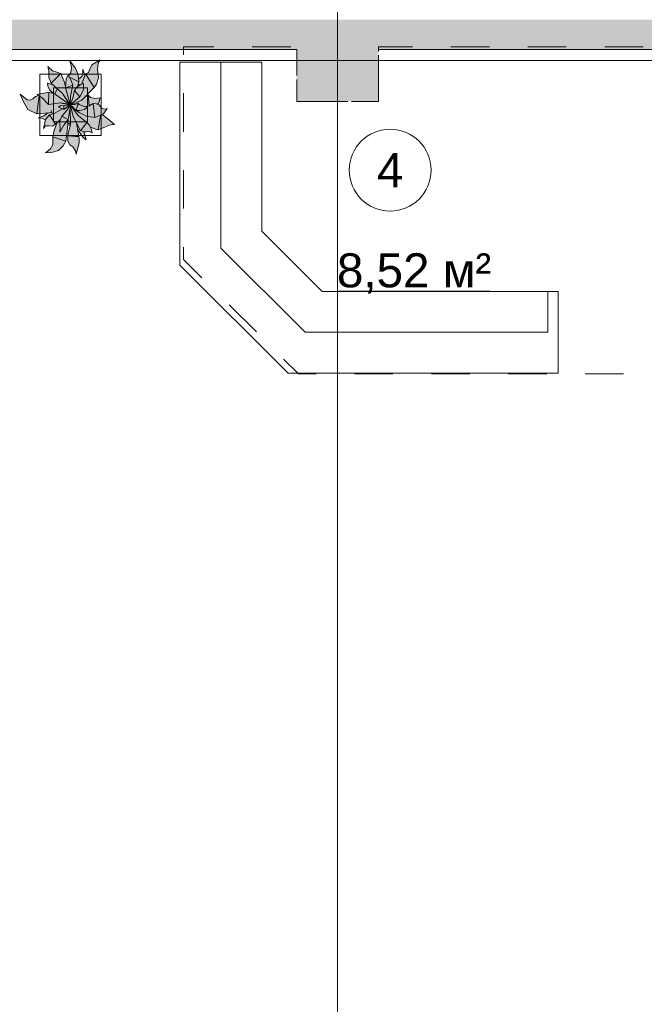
# Model space of a CAD drawing. Header units: millimetres. Extents: x -14761 to 157739, y -22400 to 107990.
# Tile 61 of 256: x 60667 to 65251, y 29070 to 36300. Entities that reach past the tile are written whole.
import ezdxf

# ---------------------------------------------------------------- set-up
doc = ezdxf.new("R2010")
doc.units = ezdxf.units.MM
doc.header["$MEASUREMENT"] = 0
doc.linetypes.add('Штриховая', pattern=[564.444447, 282.222223, -282.222223])
for name, color, linetype in [('Интерьер - конструкции мебели', 7, 'Continuous'), ('Интерьер - Мебель', 7, 'Continuous'), ('Конструктив - Колонны', 7, 'Continuous'), ('Конструктив - Стены Блок 200 нов', 7, 'Continuous'), ('Элемент Модели - Зона', 7, 'Continuous'), ('Элемент Модели - Оси', 7, 'Continuous')]:
    doc.layers.add(name, color=color, linetype=linetype)
doc.styles.add('СГЕНЕРИР_СТИЛЬ_1', font='txt')

msp = doc.modelspace()

# ---------------------------------------------------------------- hatches: boundary and pattern name
at = {"layer": 'Интерьер - Мебель', "linetype": 'Continuous', "lineweight": 0, "true_color": 0xffffff}
msp.add_hatch(color=7, dxfattribs=at).paths.add_polyline_path([(60670.7, 35753.2), (60694.2, 35696), (60726.8, 35641.7), (60792.2, 35609.8), (60872.1, 35615.2), (60844.3, 35596.5), (60801.3, 35580.4), (60827.1, 35576.7), (60855.7, 35565.1), (60840.6, 35501), (60856.1, 35519.6), (60899, 35519.3), (60906.5, 35518.7), (60929.9, 35533), (60938.9, 35541), (60918.4, 35487.1), (60911.9, 35446.4), (60910.5, 35390.3), (60891.4, 35348.5), (60856.7, 35322.1), (60900.5, 35325.9), (60951.7, 35340.6), (60986.4, 35373.9), (61004.4, 35406.9), (61020.1, 35528.7), (61035.4, 35514.8), (61018.7, 35450.7), (61020.7, 35408.7), (61035.1, 35381), (61057.8, 35366.1), (61075.4, 35335.9), (61080.2, 35313.6), (61103, 35395.9), (61102.3, 35434.9), (61091.5, 35491.3), (61130.1, 35439.6), (61154.1, 35417.4), (61137.2, 35476.8), (61167.1, 35477), (61178.7, 35478.1), (61197.5, 35468.8), (61186.4, 35510.2), (61237, 35492.6), (61332.7, 35527.5), (61362.8, 35530.3), (61272.2, 35604.2), (61281.9, 35608.3), (61309.6, 35647.9), (61285.8, 35642), (61268, 35653.3), (61249.5, 35674.6), (61238.2, 35678.7), (61246.4, 35689), (61257.8, 35726.7), (61217, 35722.2), (61187.5, 35729.7), (61168.7, 35745.9), (61150, 35734.1), (61213.6, 35802.9), (61229.4, 35826.7), (61244.7, 35872.5), (61238.9, 35932), (61243.7, 35981.2), (61258.2, 36004.6), (61196.4, 35967.8), (61170.7, 35911.8), (61148.9, 35903.1), (61143.9, 35890.4), (61128.9, 35937.6), (61130.2, 35912.5), (61122.6, 35882.8), (61099.7, 35865.4), (61096.3, 35894.8), (61077.2, 35944.9), (61035.1, 35997.9), (61046.7, 35950.5), (61041.5, 35909.6), (61025.2, 35888.2), (61021.4, 35892.9), (61010.6, 35872.2), (61004, 35806.3), (60993.7, 35846.6), (60968.6, 35905), (60908.6, 35924.9), (60873.9, 35956.4), (60880.2, 35920.9), (60881.6, 35875.4), (60897.3, 35834.4), (60911.8, 35820.7), (60870.8, 35834.4), (60874.3, 35811.7), (60885.7, 35784.7), (60909.5, 35760.4), (60880.9, 35767.8), (60792.8, 35749.8), (60809.4, 35740.6), (60781.8, 35736), (60771.9, 35726.9), (60755.6, 35715.1), (60741.5, 35709.5), (60721.5, 35711.6)])
at = {"layer": 'Конструктив - Колонны', "linetype": 'Continuous', "lineweight": 0, "true_color": 0x000000}
for points in [[(62700, 36300), (62700, 36100), (63300, 36100), (63300, 36300)], [(62700, 36100), (62700, 36080), (63300, 36080), (63300, 36082), (63300, 36100)], [(62700, 35700), (63300, 35700), (63300, 36077), (63300, 36080), (62700, 36080)]]:
    msp.add_hatch(color=18, dxfattribs=at).paths.add_polyline_path(points)
at = {"layer": 'Конструктив - Стены Блок 200 нов', "linetype": 'Continuous', "lineweight": 0, "true_color": 0x000000}
for points in [[(54300, 36300), (54300, 36100), (62700, 36100), (62700, 36300)], [(63300, 36300), (63300, 36100), (67824.7, 36100), (67824.7, 36300)], [(54300, 36080), (62700, 36080), (62700, 36100), (54300, 36100)], [(63300, 36080), (67804.7, 36080), (67804.7, 36100), (63300, 36100)]]:
    msp.add_hatch(color=18, dxfattribs=at).paths.add_polyline_path(points)

# ---------------------------------------------------------------- linework, layer by layer
at = {"layer": 'Интерьер - конструкции мебели', "color": 7, "linetype": 'Continuous', "lineweight": 15, "flags": 128}
for points in [[(61843.1, 34498.5), (62637.1, 33704.5), (64619.7, 33704.5), (64619.7, 34304.5), (62885.6, 34304.5), (62443.1, 34747), (62443.1, 35987), (61843.1, 35987)], [(62443.1, 35987), (62143.1, 35987), (62143.1, 34622.7), (62761.4, 34004.5), (64543.3, 34004.5), (64543.3, 34304.5), (62885.6, 34304.5), (62443.1, 34747)]]:
    msp.add_lwpolyline(points, close=True, dxfattribs=at)
at = {"layer": 'Интерьер - Мебель', "color": 7, "linetype": 'Continuous', "lineweight": 15}
for p, q in [((61196.4, 35967.8), (61258.2, 36004.6)), ((61196.4, 35967.8), (61258.2, 36004.6)), ((61243.7, 35981.2), (61258.2, 36004.6)), ((61243.7, 35981.2), (61258.2, 36004.6)), ((60873.9, 35956.4), (60880.2, 35920.9)), ((60873.9, 35956.4), (60908.6, 35924.9)), ((60873.9, 35956.4), (60880.2, 35920.9)), ((60873.9, 35956.4), (60908.6, 35924.9)), ((61035.1, 35997.9), (61046.7, 35950.5)), ((61035.1, 35997.9), (61077.2, 35944.9)), ((61035.1, 35997.9), (61046.7, 35950.5)), ((61035.1, 35997.9), (61077.2, 35944.9)), ((61041.5, 35909.6), (61046.7, 35950.5)), ((61041.5, 35909.6), (61046.7, 35950.5)), ((61077.2, 35944.9), (61096.3, 35894.8)), ((61077.2, 35944.9), (61096.3, 35894.8)), ((61128.9, 35937.6), (61130.2, 35912.5)), ((61128.9, 35937.6), (61143.9, 35890.4)), ((61128.9, 35937.6), (61130.2, 35912.5)), ((61128.9, 35937.6), (61143.9, 35890.4)), ((61170.7, 35911.8), (61180.6, 35937.2)), ((61170.7, 35911.8), (61180.6, 35937.2)), ((61180.6, 35937.2), (61196.4, 35967.8)), ((61180.6, 35937.2), (61196.4, 35967.8)), ((61238.9, 35932), (61243.7, 35981.2)), ((61238.9, 35932), (61243.7, 35981.2)), ((61238.9, 35932), (61244.7, 35872.5)), ((61238.9, 35932), (61244.7, 35872.5)), ((60813.7, 35899.8), (60813.7, 35449.8)), ((61263.7, 35899.8), (60813.7, 35899.8)), ((60880.2, 35920.9), (60881.6, 35875.4)), ((60880.2, 35920.9), (60881.6, 35875.4)), ((60881.6, 35875.4), (60897.3, 35834.4)), ((60881.6, 35875.4), (60897.3, 35834.4)), ((60897.3, 35834.4), (60968.6, 35905)), ((60897.3, 35834.4), (60968.6, 35905)), ((60908.6, 35924.9), (60938.4, 35915.8)), ((60908.6, 35924.9), (60938.4, 35915.8)), ((60938.4, 35915.8), (60968.6, 35905)), ((60938.4, 35915.8), (60968.6, 35905)), ((60968.6, 35905), (60993.7, 35846.6)), ((60968.6, 35905), (60993.7, 35846.6)), ((61003.6, 35800.3), (61007.6, 35866.3)), ((61003.6, 35800.3), (61007.6, 35866.3)), ((61007.6, 35866.3), (61021.4, 35892.9)), ((61007.6, 35866.3), (61021.4, 35892.9)), ((61021.4, 35892.9), (61045.3, 35852.9)), ((61021.4, 35892.9), (61045.3, 35852.9)), ((61025.2, 35888.2), (61041.5, 35909.6)), ((61025.2, 35888.2), (61041.5, 35909.6)), ((61032.1, 35877.2), (61100, 35844.9)), ((61032.1, 35877.2), (61100, 35844.9)), ((61096.3, 35894.8), (61100, 35844.9)), ((61096.3, 35894.8), (61100, 35844.9)), ((61099.7, 35865.4), (61122.6, 35882.8)), ((61099.7, 35865.4), (61122.6, 35882.8)), ((61122, 35828.1), (61148.9, 35903.1)), ((61122, 35828.1), (61148.9, 35903.1)), ((61122.6, 35882.8), (61130.2, 35912.5)), ((61122.6, 35882.8), (61130.2, 35912.5)), ((61148.9, 35903.1), (61170.7, 35911.8)), ((61148.9, 35903.1), (61170.7, 35911.8)), ((61148.9, 35903.1), (61213.6, 35802.9)), ((61148.9, 35903.1), (61213.6, 35802.9)), ((61229.4, 35826.7), (61244.7, 35872.5)), ((61229.4, 35826.7), (61244.7, 35872.5)), ((61263.7, 35449.8), (61263.7, 35899.8)), ((60870.8, 35834.4), (60874.3, 35811.7)), ((60870.8, 35834.4), (60911.8, 35820.7)), ((60870.8, 35834.4), (60874.3, 35811.7)), ((60870.8, 35834.4), (60911.8, 35820.7)), ((60874.3, 35811.7), (60885.7, 35784.7)), ((60874.3, 35811.7), (60885.7, 35784.7)), ((60897.3, 35834.4), (60980.8, 35757.2)), ((60897.3, 35834.4), (60980.8, 35757.2)), ((60913.7, 35799.8), (60913.7, 35549.8)), ((61163.7, 35799.8), (60913.7, 35799.8)), ((60925.2, 35756.7), (60941.2, 35791.5)), ((60925.2, 35756.7), (60941.2, 35791.5)), ((60993.7, 35846.6), (61004, 35806.3)), ((60993.7, 35846.6), (61004, 35806.3)), ((61000.4, 35818.9), (61004.8, 35820.3)), ((61000.4, 35818.9), (61004.8, 35820.3)), ((61003.6, 35800.3), (61055.5, 35818.6)), ((61003.6, 35800.3), (61055.5, 35818.6)), ((61003.6, 35800.3), (61037.3, 35676.5)), ((61003.6, 35800.3), (61037.3, 35676.5)), ((61040.5, 35738.9), (61055.5, 35818.6)), ((61040.5, 35738.9), (61055.5, 35818.6)), ((61045.3, 35852.9), (61055.5, 35818.6)), ((61045.3, 35852.9), (61055.5, 35818.6)), ((61069.6, 35778.9), (61086.4, 35804.7)), ((61069.6, 35778.9), (61086.4, 35804.7)), ((61086.4, 35804.7), (61112, 35821.4)), ((61086.4, 35804.7), (61112, 35821.4)), ((61089.9, 35808.2), (61100, 35844.9)), ((61089.9, 35808.2), (61100, 35844.9)), ((61096, 35826.5), (61107.2, 35818.8)), ((61096, 35826.5), (61107.2, 35818.8)), ((61112, 35821.4), (61136.1, 35832.6)), ((61112, 35821.4), (61136.1, 35832.6)), ((61122.3, 35708.8), (61213.6, 35802.9)), ((61122.3, 35708.8), (61213.6, 35802.9)), ((61135.3, 35784.6), (61136.1, 35832.6)), ((61135.3, 35784.6), (61136.1, 35832.6)), ((61163.7, 35549.8), (61163.7, 35799.8)), ((61213.6, 35802.9), (61229.4, 35826.7)), ((61213.6, 35802.9), (61229.4, 35826.7)), ((60670.7, 35753.2), (60694.2, 35696)), ((60670.7, 35753.2), (60721.5, 35711.6)), ((60670.7, 35753.2), (60694.2, 35696)), ((60670.7, 35753.2), (60721.5, 35711.6)), ((60741.5, 35709.5), (60762, 35717.7)), ((60741.5, 35709.5), (60762, 35717.7)), ((60762, 35717.7), (60781.8, 35736)), ((60762, 35717.7), (60781.8, 35736)), ((60781.8, 35736), (60804.6, 35743.3)), ((60781.8, 35736), (60804.6, 35743.3)), ((60792.2, 35609.8), (60808.4, 35738.8)), ((60792.2, 35609.8), (60808.4, 35738.8)), ((60792.8, 35749.8), (60880.9, 35767.8)), ((60792.8, 35749.8), (60880.9, 35767.8)), ((60792.8, 35749.8), (60826, 35731.4)), ((60792.8, 35749.8), (60826, 35731.4)), ((60826, 35731.4), (60878.2, 35676.6)), ((60826, 35731.4), (60878.2, 35676.6)), ((60878.2, 35676.6), (60880.9, 35767.8)), ((60878.2, 35676.6), (60880.9, 35767.8)), ((60880.9, 35767.8), (60921, 35756.8)), ((60880.9, 35767.8), (60921, 35756.8)), ((60885.7, 35784.7), (60909.5, 35760.4)), ((60885.7, 35784.7), (60909.5, 35760.4)), ((60921, 35756.8), (61029.6, 35679.1)), ((60921, 35756.8), (61029.6, 35679.1)), ((60980.8, 35757.2), (61033.6, 35677.2)), ((60980.8, 35757.2), (61033.6, 35677.2)), ((61037.3, 35676.5), (61040.5, 35738.9)), ((61037.3, 35676.5), (61040.5, 35738.9)), ((61042.3, 35684), (61056.4, 35723.5)), ((61042.3, 35684), (61056.4, 35723.5)), ((61044.4, 35680.7), (61108.6, 35733.4)), ((61044.4, 35680.7), (61108.6, 35733.4)), ((61056.4, 35723.5), (61069.6, 35778.9)), ((61056.4, 35723.5), (61069.6, 35778.9)), ((61069.6, 35778.9), (61108.6, 35733.4)), ((61069.6, 35778.9), (61108.6, 35733.4)), ((61108.6, 35733.4), (61135.3, 35784.6)), ((61108.6, 35733.4), (61135.3, 35784.6)), ((61147.3, 35733.3), (61168.7, 35745.9)), ((61147.3, 35733.3), (61168.7, 35745.9)), ((61149.1, 35736.9), (61150, 35734.1)), ((61149.1, 35736.9), (61150, 35734.1)), ((61168.7, 35745.9), (61176, 35668.7)), ((61168.7, 35745.9), (61187.5, 35729.7)), ((61168.7, 35745.9), (61176, 35668.7)), ((61168.7, 35745.9), (61187.5, 35729.7)), ((61187.5, 35729.7), (61217, 35722.2)), ((61187.5, 35729.7), (61217, 35722.2)), ((61217, 35722.2), (61257.8, 35726.7)), ((61217, 35722.2), (61257.8, 35726.7)), ((61246.4, 35689), (61257.8, 35726.7)), ((61246.4, 35689), (61257.8, 35726.7)), ((60694.2, 35696), (60726.8, 35641.7)), ((60694.2, 35696), (60726.8, 35641.7)), ((60721.5, 35711.6), (60741.5, 35709.5)), ((60721.5, 35711.6), (60741.5, 35709.5)), ((60878.2, 35676.6), (60966.1, 35689.4)), ((60878.2, 35676.6), (60966.1, 35689.4)), ((60920, 35611.6), (60979.9, 35644.3)), ((60920, 35611.6), (60979.9, 35644.3)), ((60950.3, 35658.8), (60966.3, 35669.1)), ((60950.3, 35658.8), (60966.3, 35669.1)), ((60950.3, 35658.8), (60990.4, 35641)), ((60950.3, 35658.8), (60990.4, 35641)), ((60966.1, 35689.4), (61029.6, 35679.1)), ((60966.1, 35689.4), (61029.6, 35679.1)), ((60966.3, 35669.1), (60990.2, 35668.2)), ((60966.3, 35669.1), (60990.2, 35668.2)), ((60966.5, 35689.2), (60967.6, 35688.9)), ((60966.5, 35689.2), (60967.6, 35688.9)), ((60973.2, 35687.7), (60975.4, 35687.2)), ((60973.2, 35687.7), (60975.4, 35687.2)), ((60979.9, 35686.2), (60984.4, 35685.3)), ((60979.9, 35686.2), (60984.4, 35685.3)), ((60986.6, 35684.8), (61018.9, 35677.7)), ((60986.6, 35684.8), (61018.9, 35677.7)), ((60990.2, 35668.2), (61037.3, 35676.5)), ((60990.2, 35668.2), (61037.3, 35676.5)), ((60990.2, 35668.2), (60990.4, 35641)), ((60990.2, 35668.2), (60990.4, 35641)), ((60990.4, 35641), (61032.7, 35673)), ((60990.4, 35641), (61032.7, 35673)), ((61011.8, 35632.5), (61031, 35662.9)), ((61011.8, 35632.5), (61031, 35662.9)), ((61022.8, 35567.9), (61038.8, 35669.9)), ((61022.8, 35567.9), (61038.8, 35669.9)), ((61032.4, 35663), (61039.8, 35676.9)), ((61032.4, 35663), (61039.8, 35676.9)), ((61033.2, 35673.3), (61039.8, 35676.9)), ((61033.2, 35673.3), (61039.8, 35676.9)), ((61034.4, 35676), (61036.6, 35675.4)), ((61034.4, 35676), (61036.6, 35675.4)), ((61036.1, 35675.6), (61037.3, 35676.5)), ((61036.1, 35675.6), (61037.3, 35676.5)), ((61036.5, 35652.1), (61038.6, 35527.2)), ((61036.5, 35652.1), (61038.6, 35527.2)), ((61038.6, 35670.9), (61058.6, 35589.6)), ((61038.6, 35670.9), (61058.6, 35589.6)), ((61038.9, 35674.9), (61046.8, 35673)), ((61038.9, 35674.9), (61046.8, 35673)), ((61038.9, 35672.1), (61055.8, 35657.6)), ((61038.9, 35672.1), (61055.8, 35657.6)), ((61042.7, 35676.3), (61066.6, 35675.7)), ((61042.7, 35676.3), (61066.6, 35675.7)), ((61045.3, 35665.7), (61097.8, 35595.3)), ((61045.3, 35665.7), (61097.8, 35595.3)), ((61047, 35666.8), (61081.4, 35632.7)), ((61047, 35666.8), (61081.4, 35632.7)), ((61049.1, 35678), (61122.3, 35708.8)), ((61049.1, 35678), (61122.3, 35708.8)), ((61066.6, 35675.7), (61095, 35686.5)), ((61066.6, 35675.7), (61095, 35686.5)), ((61081.4, 35632.7), (61095, 35686.5)), ((61081.4, 35632.7), (61095, 35686.5)), ((61095, 35686.5), (61103.9, 35677.4)), ((61095, 35686.5), (61103.9, 35677.4)), ((61103.9, 35677.4), (61120.7, 35670.8)), ((61103.9, 35677.4), (61120.7, 35670.8)), ((61120.7, 35670.8), (61161.4, 35656.6)), ((61120.7, 35670.8), (61161.4, 35656.6)), ((61142.7, 35641.8), (61161.4, 35656.6)), ((61142.7, 35641.8), (61161.4, 35656.6)), ((61148.5, 35662.1), (61176, 35666.4)), ((61148.5, 35662.1), (61176, 35666.4)), ((61176, 35666.4), (61205.6, 35684.4)), ((61176, 35666.4), (61205.6, 35684.4)), ((61205.6, 35684.4), (61219.3, 35581.5)), ((61205.6, 35684.4), (61226.9, 35682.7)), ((61205.6, 35684.4), (61219.3, 35581.5)), ((61205.6, 35684.4), (61226.9, 35682.7)), ((61226.9, 35682.7), (61249.5, 35674.6)), ((61226.9, 35682.7), (61249.5, 35674.6)), ((61236.5, 35678.8), (61246.4, 35689)), ((61236.5, 35678.8), (61246.4, 35689)), ((61249.5, 35674.6), (61268, 35653.3)), ((61249.5, 35674.6), (61268, 35653.3)), ((61268, 35653.3), (61285.8, 35642)), ((61268, 35653.3), (61285.8, 35642)), ((61281.9, 35608.3), (61309.6, 35647.9)), ((61281.9, 35608.3), (61309.6, 35647.9)), ((61285.8, 35642), (61309.6, 35647.9)), ((61285.8, 35642), (61309.6, 35647.9)), ((60726.8, 35641.7), (60792.2, 35609.8)), ((60726.8, 35641.7), (60792.2, 35609.8)), ((60792.2, 35609.8), (60882.7, 35616.7)), ((60792.2, 35609.8), (60882.7, 35616.7)), ((60801.3, 35580.4), (60842.7, 35595.3)), ((60801.3, 35580.4), (60842.7, 35595.3)), ((60801.3, 35580.4), (60827.1, 35576.7)), ((60801.3, 35580.4), (60827.1, 35576.7)), ((60827.1, 35576.7), (60855.7, 35565.1)), ((60827.1, 35576.7), (60855.7, 35565.1)), ((60842.7, 35595.3), (60872.1, 35615.2)), ((60842.7, 35595.3), (60872.1, 35615.2)), ((60857, 35567.6), (60884.5, 35601.9)), ((60857, 35567.6), (60884.5, 35601.9)), ((60882.7, 35616.7), (60901.7, 35620.6)), ((60882.7, 35616.7), (60901.7, 35620.6)), ((60884.5, 35601.9), (60920, 35611.6)), ((60884.5, 35601.9), (60920, 35611.6)), ((60884.5, 35601.9), (60929.9, 35533)), ((60884.5, 35601.9), (60929.9, 35533)), ((60898.5, 35632.8), (60906.7, 35609)), ((60898.5, 35632.8), (60906.7, 35609)), ((60959.5, 35551), (60977.1, 35592.4)), ((60959.5, 35551), (60977.1, 35592.4)), ((60974.5, 35591.6), (60977.1, 35592.4)), ((60974.5, 35591.6), (60977.1, 35592.4)), ((60974.5, 35591.6), (61022.8, 35567.9)), ((60974.5, 35591.6), (61022.8, 35567.9)), ((60977.1, 35592.4), (61011.8, 35632.5)), ((60977.1, 35592.4), (61011.8, 35632.5)), ((60977.1, 35592.4), (61022.8, 35567.9)), ((60977.1, 35592.4), (61022.8, 35567.9)), ((61058.6, 35589.6), (61113.3, 35484.4)), ((61058.6, 35589.6), (61113.3, 35484.4)), ((61081.4, 35632.7), (61109.2, 35633.1)), ((61081.4, 35632.7), (61109.2, 35633.1)), ((61085.9, 35631.9), (61102.8, 35617.4)), ((61085.9, 35631.9), (61102.8, 35617.4)), ((61097.8, 35595.3), (61160.1, 35545.4)), ((61097.8, 35595.3), (61160.1, 35545.4)), ((61102.8, 35617.4), (61157.1, 35592.2)), ((61102.8, 35617.4), (61157.1, 35592.2)), ((61109.2, 35633.1), (61142.7, 35641.8)), ((61109.2, 35633.1), (61142.7, 35641.8)), ((61157.1, 35592.2), (61219.3, 35581.5)), ((61157.1, 35592.2), (61219.3, 35581.5)), ((61219.3, 35581.5), (61281.9, 35608.3)), ((61219.3, 35581.5), (61281.9, 35608.3)), ((61242.7, 35491.8), (61260.8, 35597.2)), ((61242.7, 35491.8), (61260.8, 35597.2)), ((61272.2, 35604.2), (61314.6, 35572.8)), ((61272.2, 35604.2), (61314.6, 35572.8)), ((61314.6, 35572.8), (61362.8, 35530.3)), ((61314.6, 35572.8), (61362.8, 35530.3)), ((60840.6, 35501), (60857, 35567.6)), ((60840.6, 35501), (60857, 35567.6)), ((60840.6, 35501), (60856.1, 35519.6)), ((60840.6, 35501), (60856.1, 35519.6)), ((60856.1, 35519.6), (60881, 35520.7)), ((60856.1, 35519.6), (60881, 35520.7)), ((60881, 35520.7), (60906.5, 35518.7)), ((60881, 35520.7), (60906.5, 35518.7)), ((60906.5, 35518.7), (60929.9, 35533)), ((60906.5, 35518.7), (60929.9, 35533)), ((60913.7, 35549.8), (61163.7, 35549.8)), ((60918.6, 35488.5), (60938.9, 35541)), ((60918.6, 35488.5), (60938.9, 35541)), ((60929.9, 35533), (60965.4, 35566.9)), ((60929.9, 35533), (60965.4, 35566.9)), ((60959.5, 35551), (60964.2, 35509.9)), ((60959.5, 35551), (60964.2, 35509.9)), ((60960.9, 35473.1), (60989.9, 35526.6)), ((60960.9, 35473.1), (60989.9, 35526.6)), ((60960.9, 35473.1), (60964.2, 35509.9)), ((60960.9, 35473.1), (60964.2, 35509.9)), ((60989.9, 35526.6), (61022.8, 35567.9)), ((60989.9, 35526.6), (61022.8, 35567.9)), ((61004.4, 35406.9), (61018.2, 35505.1)), ((61004.4, 35406.9), (61018.2, 35505.1)), ((61018.2, 35505.1), (61021.4, 35565.1)), ((61018.2, 35505.1), (61021.4, 35565.1)), ((61018.7, 35450.7), (61038.6, 35527.2)), ((61018.7, 35450.7), (61038.6, 35527.2)), ((61020.1, 35528.7), (61030.2, 35526.7)), ((61020.1, 35528.7), (61030.2, 35526.7)), ((61021.4, 35538.6), (61030.7, 35536.7)), ((61021.4, 35538.6), (61030.7, 35536.7)), ((61030.2, 35526.7), (61038, 35527.1)), ((61030.2, 35526.7), (61038, 35527.1)), ((61030.7, 35536.7), (61037.2, 35537.1)), ((61030.7, 35536.7), (61037.2, 35537.1)), ((61082.8, 35541.6), (61100.3, 35441)), ((61082.8, 35541.6), (61100.3, 35441)), ((61087.1, 35526.9), (61089.3, 35528.4)), ((61087.1, 35526.9), (61089.3, 35528.4)), ((61090.8, 35497.4), (61102.2, 35477.5)), ((61090.8, 35497.4), (61102.2, 35477.5)), ((61113.3, 35484.4), (61160.1, 35545.4)), ((61113.3, 35484.4), (61160.1, 35545.4)), ((61160.1, 35545.4), (61177.6, 35528.9)), ((61160.1, 35545.4), (61177.6, 35528.9)), ((61177.6, 35528.9), (61190.6, 35500.7)), ((61177.6, 35528.9), (61190.6, 35500.7)), ((61186.4, 35510.2), (61231.3, 35493.3)), ((61186.4, 35510.2), (61231.3, 35493.3)), ((61190.6, 35500.7), (61197.5, 35468.8)), ((61190.6, 35500.7), (61197.5, 35468.8)), ((61242.7, 35491.8), (61296.8, 35512.6)), ((61242.7, 35491.8), (61296.8, 35512.6)), ((61296.8, 35512.6), (61332.7, 35527.5)), ((61296.8, 35512.6), (61332.7, 35527.5)), ((61332.7, 35527.5), (61362.8, 35530.3)), ((61332.7, 35527.5), (61362.8, 35530.3)), ((60813.7, 35449.8), (61263.7, 35449.8)), ((60910.4, 35383.6), (60910.9, 35440)), ((60910.4, 35383.6), (60910.9, 35440)), ((60910.9, 35440), (60918.6, 35488.5)), ((60910.9, 35440), (60918.6, 35488.5)), ((60910.9, 35440), (61004.4, 35406.9)), ((60910.9, 35440), (61004.4, 35406.9)), ((61018.7, 35450.7), (61095.9, 35441.6)), ((61018.7, 35450.7), (61095.9, 35441.6)), ((61019.4, 35447.5), (61020.7, 35408.7)), ((61019.4, 35447.5), (61100.3, 35441)), ((61019.4, 35447.5), (61020.7, 35408.7)), ((61019.4, 35447.5), (61100.3, 35441)), ((61100.3, 35441), (61104.3, 35428.7)), ((61100.3, 35441), (61104.3, 35428.7)), ((61102.2, 35477.5), (61133.7, 35434.7)), ((61102.2, 35477.5), (61133.7, 35434.7)), ((61103, 35395.9), (61104.3, 35428.7)), ((61103, 35395.9), (61104.3, 35428.7)), ((61114.8, 35486.4), (61137.2, 35476.8)), ((61114.8, 35486.4), (61137.2, 35476.8)), ((61133.7, 35434.7), (61154.1, 35417.4)), ((61133.7, 35434.7), (61154.1, 35417.4)), ((61136.6, 35476.1), (61154.1, 35417.4)), ((61136.6, 35476.1), (61154.1, 35417.4)), ((61137.2, 35476.8), (61155.5, 35475.8)), ((61137.2, 35476.8), (61155.5, 35475.8)), ((61155.5, 35475.8), (61178.7, 35478.1)), ((61155.5, 35475.8), (61178.7, 35478.1)), ((61178.7, 35478.1), (61197.5, 35468.8)), ((61178.7, 35478.1), (61197.5, 35468.8)), ((61231.3, 35493.3), (61242.7, 35491.8)), ((61231.3, 35493.3), (61242.7, 35491.8)), ((60891.4, 35348.5), (60910.4, 35383.6)), ((60891.4, 35348.5), (60910.4, 35383.6)), ((60951.7, 35340.6), (60986.4, 35373.9)), ((60951.7, 35340.6), (60986.4, 35373.9)), ((60986.4, 35373.9), (61004.4, 35406.9)), ((60986.4, 35373.9), (61004.4, 35406.9)), ((61020.7, 35408.7), (61035.1, 35381)), ((61020.7, 35408.7), (61035.1, 35381)), ((61035.1, 35381), (61057.8, 35366.1)), ((61035.1, 35381), (61057.8, 35366.1)), ((61057.8, 35366.1), (61075.4, 35335.9)), ((61057.8, 35366.1), (61075.4, 35335.9)), ((61080.2, 35313.6), (61103, 35395.9)), ((61080.2, 35313.6), (61103, 35395.9)), ((60856.7, 35322.1), (60891.4, 35348.5)), ((60856.7, 35322.1), (60891.4, 35348.5)), ((60856.7, 35322.1), (60900.5, 35325.9)), ((60856.7, 35322.1), (60900.5, 35325.9)), ((60900.5, 35325.9), (60951.7, 35340.6)), ((60900.5, 35325.9), (60951.7, 35340.6)), ((61075.4, 35335.9), (61080.2, 35313.6)), ((61075.4, 35335.9), (61080.2, 35313.6))]:
    msp.add_line(p, q, dxfattribs=at)
at = {"layer": 'Конструктив - Колонны', "color": 7, "linetype": 'Continuous', "lineweight": 15}
for p, q in [((63000, 36080), (63000, 36380)), ((62920, 36000), (62620, 36000)), ((63080, 36000), (63380, 36000)), ((63000, 35920), (63000, 35620))]:
    msp.add_line(p, q, dxfattribs=at)
msp.add_point((63000, 36000), dxfattribs=at)
at = {"layer": 'Конструктив - Стены Блок 200 нов', "color": 7, "linetype": 'Continuous', "lineweight": 15, "flags": 128}
for points in [[(54300, 36080), (62700, 36080)], [(63300, 36080), (67804.7, 36080)]]:
    msp.add_lwpolyline(points, dxfattribs=at)
at = {"layer": 'Элемент Модели - Зона', "color": 7, "linetype": 'Continuous', "lineweight": 15}
msp.add_line((63006, 34307.2), (64116.9, 34307.2), dxfattribs=at)
at = {"layer": 'Элемент Модели - Зона', "color": 7, "linetype": 'Штриховая', "lineweight": 15, "flags": 128}
for points in [[(36150, 27537.5), (36110, 27537.5), (36110, 18300), (45300, 18300), (67804.7, 18300), (67804.7, 23083), (71685.9, 26964.1), (71700.1, 26950), (71720, 26950), (71720, 26970), (71680.1, 26970), (71680.1, 27033.7), (67804.7, 30909), (67804.7, 33689.5), (65654.7, 33689.5), (65654.7, 36080), (63300, 36080), (63300, 35700), (62700, 35700), (62700, 36080), (54300, 36080), (54300, 35700), (54244.8, 35700), (54244.8, 34598), (50682, 31035.3), (45300, 31035.3), (45300, 27650), (45300, 27537.5), (45300, 27050), (44700, 27050), (44700, 27537.5), (36750, 27537.5), (36750, 27050), (36150, 27050)], [(65664.7, 33699.5), (65664.7, 36100), (63300, 36100), (63300, 35700), (62700, 35700), (62700, 36100), (61868.1, 36100), (61868.1, 34538), (62713.6, 33699.5)]]:
    msp.add_lwpolyline(points, close=True, dxfattribs=at)
at = {"layer": 'Элемент Модели - Зона', "color": 7, "linetype": 'Continuous', "lineweight": 15, "flags": 128}
msp.add_lwpolyline([(63685.6, 35195.3, 1), (63085.6, 35195.3, 1)], format="xyb", close=True, dxfattribs=at)
at = {"layer": 'Элемент Модели - Оси', "color": 7, "linetype": 'Continuous', "lineweight": 15}
for p, q in [((63000, 92200), (63000, -1975)), ((-12153.2, 36000), (155042.6, 36000))]:
    msp.add_line(p, q, dxfattribs=at)

# ---------------------------------------------------------------- texts
at = {"layer": 'Элемент Модели - Зона', "color": 7, "lineweight": 15, "char_height": 250, "attachment_point": 5, "style": 'СГЕНЕРИР_СТИЛЬ_1'}
for s, insert in [('\\A1;{\\pqc;\\fArial|b0|i0|c204|p38;4}', (63385.6, 35195.3)), ('\\A1;{\\pqc;\\fArial|b0|i0|c204|p38;8,52 м²}', (63561.5, 34436.5))]:
    msp.add_mtext(s, dxfattribs=dict(at, insert=insert))

doc.saveas('drawing.dxf')
